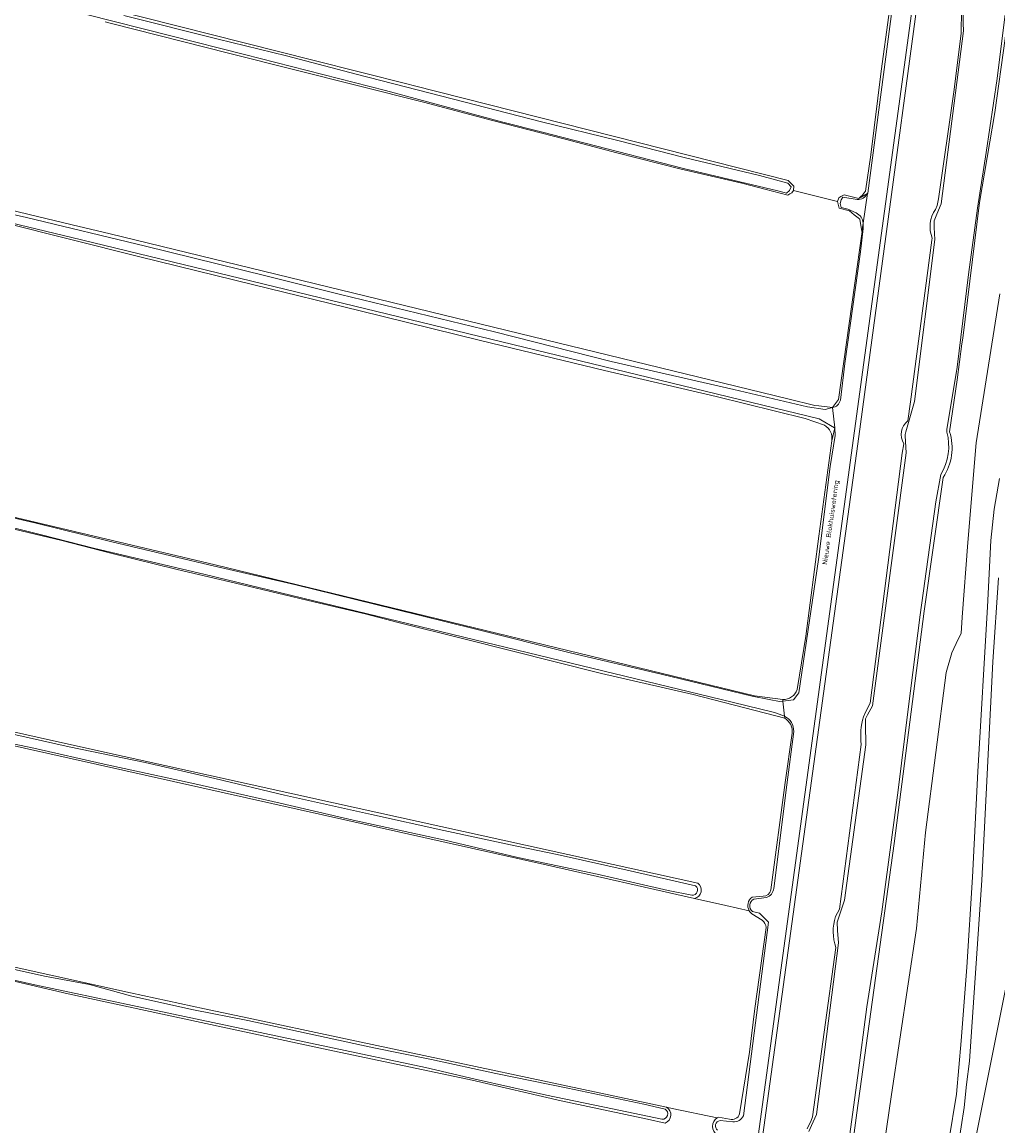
# Model space of a CAD drawing. Header units: metres. Extents: x 149984 to 156489, y 469398 to 478068.
# Tile 145 of 256: x 152904 to 153079, y 471701 to 471899. Entities that reach past the tile are written whole.
import ezdxf
from ezdxf.enums import TextEntityAlignment as Align

# ---------------------------------------------------------------- set-up
doc = ezdxf.new("R2010")
doc.units = ezdxf.units.M
doc.header["$LTSCALE"] = 0.75
for name, color, linetype, lineweight in [('B-WE-GR-BEPLANTING_CULTUUR_BOSPLANTSOEN-GV', 252, 'Continuous', 18), ('B-WE-GR-GRAS-GV', 252, 'Continuous', 13), ('B-WE-OG-TERREIN_BEGROEID-GV', 252, 'Continuous', 18), ('B-WE-OG-TERREIN_OEVER-GV', 252, 'Continuous', 18), ('B-WE-OG-TOPOGRAFIE-T18', 7, 'Continuous', 18), ('B-WE-OG-WATER_SLOOT-GV', 252, 'Continuous', 18), ('B-WE-OG-WEG-GV', 252, 'Continuous', 18), ('B-WE-VH-ONVERHARD-GV', 252, 'Continuous', 18)]:
    doc.layers.add(name, color=color, linetype=linetype, lineweight=lineweight)
doc.styles.add('NLCS-ISO-M500-T18', font='NLCS-ISO.ttf', dxfattribs={"height": 0.9})

msp = doc.modelspace()

# ---------------------------------------------------------------- linework, layer by layer
at = {"layer": 'B-WE-GR-BEPLANTING_CULTUUR_BOSPLANTSOEN-GV', "flags": 128}
for points in [[(153079.305, 471850.358), (153075.06, 471823.708), (153073.528, 471805.855), (153072.566, 471792.508), (153072.391, 471789.576), (153071.822, 471788.526), (153070.684, 471786.119), (153069.678, 471782.574), (153065.958, 471753.956), (153064.383, 471736.802), (153059.919, 471707.089), (153055.85, 471679.214), (153053.156, 471665.199), (153054.578, 471662.083), (153415.961, 471587.897)], [(153095.98, 471656.35), (153071.07, 471660.67), (153068.59, 471661.64), (153066.97, 471662.46), (153065.88, 471663.48), (153065.12, 471664.55), (153064.6, 471665.55), (153064.25, 471666.73), (153064.08, 471667.61), (153070.14, 471698.76), (153071.5, 471707.13), (153072.38, 471716.67), (153073.35, 471729.88), (153074.37, 471745.99), (153075.36, 471764.9), (153077.07, 471794.36), (153077.66, 471806.19), (153078.27, 471811.83), (153079.25, 471817.31)], [(153079.07, 471799.56), (153078.05, 471784.47), (153076.03, 471745.4), (153073.88, 471713.03), (153073.34, 471708.88), (153072.9, 471704.74), (153071.82, 471697.84), (153065.73, 471668.69), (153065.8, 471667.68), (153065.99, 471666.94), (153066.28, 471666.25), (153066.76, 471665.44), (153067.49, 471664.58), (153068.39, 471663.76), (153069.22, 471663.15), (153071.21, 471662.17), (153083.79, 471660.15)], [(153145.528, 471652.37), (153068.784, 471668.325), (153091.04, 471779.589)]]:
    msp.add_lwpolyline(points, dxfattribs=at)
at = {"layer": 'B-WE-GR-GRAS-GV', "flags": 128}
for points in [[(152552.411, 471994.642), (152660.04, 471967.942), (152669.826, 471965.515), (152674.146, 471964.443), (152703.436, 471957.177), (152834.094, 471923.163), (152895.582, 471907.594), (152956.368, 471892.202), (152973.402, 471887.889), (152974.295, 471887.662), (153041.394, 471870.617), (153042.059, 471869.994), (153042.423, 471869.653), (153042.357, 471868.826), (153050.229, 471866.875), (153050.46, 471867.57), (153050.81, 471867.756), (153051.407, 471868.073), (153054.028, 471867.407)], [(153070.86, 471944.689), (153069.382, 471938.498), (153054.069, 471824.854), (153019.409, 471572.692), (153010.799, 471508.503), (153009.608, 471500), (153006.43, 471477.305)], [(153067.767, 471865.47), (153068.073, 471866.168), (153068.303, 471867.377), (153071.043, 471886.528), (153072.39, 471896.945), (153072.426, 471901.248)], [(152827.681, 471883.267), (152913.294, 471862.72), (152920.08, 471861.091), (153041.373, 471831.564), (153046.154, 471830.4), (153046.917, 471830.305), (153049.329, 471830.003), (153049.361, 471830.047), (153050.388, 471831.458), (153053.267, 471851.88), (153054.621, 471861.488), (153054.611, 471861.545), (153054.224, 471863.737), (153053.959, 471863.945), (153053.236, 471864.513), (153052.372, 471865.192), (153050.52, 471865.667), (153050.448, 471865.933), (153050.328, 471866.379), (153050.229, 471866.875), (153042.357, 471868.826), (153042.06, 471868.463), (153041.695, 471868.233), (153041.356, 471868.018), (153033.092, 471870.139), (153022.031, 471872.747), (153010.722, 471875.615), (153001.519, 471878.038), (152988.518, 471881.372), (152976.131, 471884.662), (152941.235, 471893.46), (152920.311, 471898.735), (152919.213, 471899.012)], [(153055.229, 471868.756), (153056.189, 471875.26), (153058.074, 471890.22), (153059.398, 471900.213)], [(152531.078, 471897.478), (152531.033, 471897.488), (152529.756, 471897.781), (152529.494, 471895.889), (152521.556, 471858.053), (152522.203, 471857.907), (152666.681, 471825.377), (152684.49, 471821.331), (152692.195, 471819.581), (152776.747, 471800.374), (152815.103, 471791.724), (152870.333, 471779.268), (152910.495, 471770.211), (152922.592, 471767.539), (152960.032, 471759.268), (153025.215, 471744.869)], [(153047.884, 471826.84), (153044.421, 471828.055), (153028.496, 471831.98), (153008.523, 471836.632), (152986.327, 471842.013), (152964.793, 471847.322), (152945.803, 471851.988), (152925.163, 471857.061), (152900.956, 471863.133), (152883.832, 471867.097), (152854.253, 471874.309), (152836.484, 471878.641), (152823.554, 471882.035)], [(152605.999, 471880.299), (152789.809, 471837.199), (152938.896, 471801.87), (153031.433, 471779.349), (153035.395, 471778.385), (153040.433, 471777.77)], [(153040.8, 471774.415), (153024.393, 471778.669), (153008.015, 471782.426), (152983.589, 471788.526), (152971.635, 471791.548), (152965.7, 471793.082), (152956.54, 471795.25), (152943.557, 471798.337), (152932.078, 471801.05), (152920.227, 471803.94), (152911.466, 471806.196), (152792.376, 471834.492), (152777.721, 471837.73), (152753.836, 471843.224), (152739.612, 471846.612), (152724.113, 471850.309), (152703.326, 471855.055), (152680.883, 471860.332), (152664.381, 471864.252), (152648.451, 471868.074), (152629.32, 471872.499)], [(153062.791, 471827.638), (153063.3, 471831.02), (153067.12, 471859.99), (153067.188, 471860.338)], [(152806.616, 471791.418), (152778.467, 471797.861), (152775.977, 471798.425), (152757.558, 471802.272), (152755.597, 471802.626), (152751.402, 471803.867), (152739.878, 471806.599), (152677.396, 471820.747), (152590.48, 471839.929), (152521.951, 471856.178), (152521.292, 471856.334), (152513.486, 471813.471), (152516.08, 471812.934), (152657.429, 471783.677), (152668.797, 471781.324), (152798.576, 471753.014), (152923.724, 471725.232), (152936.95, 471722.413), (152944.578, 471720.787), (152961.359, 471717.211), (153019.659, 471704.785), (153020.658, 471704.572), (153028.688, 471702.861)], [(153043.016, 471779.523), (153044.567, 471789.075), (153046.893, 471806.993), (153049.195, 471824.049)], [(153054.896, 471774.65), (153055.288, 471775.623), (153056.07, 471777.1), (153061.82, 471821.87), (153062.101, 471823.538)], [(153034.438, 471739.943), (153030.227, 471740.896), (153024.643, 471742.161), (152998.337, 471748.119), (152886.55, 471773.122), (152869.917, 471776.596), (152852.726, 471780.577), (152842.957, 471782.935), (152829.183, 471785.732), (152819.098, 471788.289), (152806.616, 471791.418)], [(153038.293, 471743.686), (153040.895, 471762.927), (153042.131, 471771.71)], [(153049.888, 471738.896), (153050.58, 471740.26), (153054.49, 471769.72)], [(153034.935, 471742.403), (153036.956, 471742.537)], [(153024.643, 471742.161), (153030.227, 471740.896), (153034.438, 471739.943)], [(153036.761, 471738.262), (153034.915, 471739.374)], [(153032.712, 471703.589), (153034.479, 471714.659), (153035.419, 471722.431), (153037.466, 471736.96)], [(153044.781, 471700.92), (153045.537, 471702.403), (153045.787, 471703.046), (153049.948, 471733.374)], [(153019.391, 471701.96), (153016.245, 471702.674), (153000.8, 471705.924), (152984.872, 471709.63), (152959.122, 471715.05), (152936.364, 471719.946), (152912.589, 471725.089), (152894.448, 471729.29)], [(153028.688, 471702.861), (153020.658, 471704.572), (153019.659, 471704.785)], [(153028.967, 471703.003), (153030.911, 471702.65)]]:
    msp.add_lwpolyline(points, dxfattribs=at)
at = {"layer": 'B-WE-GR-GRAS-GV'}
for points in [[(153054.028, 471867.407, 0.0791314), (153055.229, 471868.756)], [(153067.188, 471860.338, -0.2566993), (153067.767, 471865.47)], [(153062.101, 471823.538, -0.3737455), (153062.791, 471827.638)], [(153049.195, 471824.049, 0.3216545), (153047.884, 471826.84)], [(153040.433, 471777.77, 0.3297053), (153043.016, 471779.523)], [(153042.131, 471771.71, 0.2906247), (153040.8, 471774.415)], [(153054.49, 471769.72, -0.1112039), (153054.896, 471774.65)], [(153025.215, 471744.869, -0.66751), (153024.643, 471742.161)], [(153036.956, 471742.537, 0.3878048), (153038.293, 471743.686)], [(153034.438, 471739.943, -0.3679778), (153034.935, 471742.403)], [(153034.915, 471739.374, -0.0971017), (153034.438, 471739.943)], [(153049.948, 471733.374, -0.1658742), (153049.888, 471738.896)], [(153037.466, 471736.96, 0.1824671), (153036.761, 471738.262)], [(153019.659, 471704.785, -0.6203378), (153019.391, 471701.96)], [(153028.688, 471702.861, -0.0415132), (153028.967, 471703.003)], [(153030.911, 471702.65, 0.4027459), (153032.712, 471703.589)], [(153028.713, 471699.85, -0.5589656), (153028.688, 471702.861)]]:
    msp.add_lwpolyline(points, format="xyb", dxfattribs=at)
at = {"layer": 'B-WE-OG-TERREIN_BEGROEID-GV', "flags": 128}
msp.add_lwpolyline([(153145.528, 471652.37), (153145.816, 471654.066), (153144.557, 471654.329), (153151.715, 471695.964), (153152.33, 471695.833), (153157.344, 471719.456), (153157.985, 471722.596), (153160.453, 471722.033), (153168.808, 471761.892), (153167.53, 471762.16), (153166.258, 471762.461), (153165.011, 471762.694), (153165.407, 471764.682), (153091.04, 471779.589), (153068.784, 471668.325)], close=True, dxfattribs=at)
at = {"layer": 'B-WE-OG-TERREIN_OEVER-GV', "flags": 128}
for points in [[(153039.528, 471868.802), (153022.651, 471872.818), (152997.206, 471879.348), (152990.357, 471881.075), (152969.332, 471886.766), (152944.137, 471893.192), (152930.923, 471896.515), (152915.875, 471900.368), (152896.251, 471905.323), (152882.24, 471908.798), (152867.225, 471912.535), (152851.799, 471916.517), (152841.914, 471919.307), (152820.303, 471925.123), (152801.47, 471929.705), (152786.373, 471933.669), (152763.813, 471939.322), (152744.3, 471944.35), (152724.745, 471949.301), (152707.98, 471953.446), (152688.913, 471958.129), (152669.988, 471962.89), (152653.513, 471967.41), (152635.514, 471971.805)], [(153048.705, 471952.026), (153049.991, 471951.65), (153065.634, 471947.733), (153069.581, 471946.515), (153070.05, 471946.37), (153067.51, 471930.283), (153021.261, 471591.299), (153005.887, 471480.312), (153005.744, 471479.892), (153004.222, 471475.411), (153001.383, 471472.282), (152999.036, 471469.696), (153000.104, 471469.063), (153002.519, 471471.105)], [(153049.195, 471824.049), (153049.74, 471826.394), (153049.719, 471826.406), (153047.259, 471827.796), (153046.947, 471827.972), (152914.979, 471860.024), (152833.374, 471879.671), (152819.224, 471883.274), (152803.522, 471887.252), (152787.043, 471891.293), (152769.507, 471895.309), (152747.021, 471900.751), (152732.174, 471904.19), (152635.501, 471927.89), (152575.35, 471942.928), (152566.906, 471945.21), (152551.984, 471949.05), (152543.479, 471951.092)], [(153006.43, 471477.305), (153009.608, 471500), (153010.799, 471508.503), (153019.409, 471572.692), (153054.069, 471824.854), (153069.382, 471938.498), (153070.86, 471944.689)], [(153092.406, 471937.652), (153092.25, 471937.47), (153091.81, 471937.2), (153091.39, 471937.04), (153090.7, 471936.9), (153090.01, 471936.92), (153087.08, 471936.9), (153086.74, 471936.82), (153086.57, 471936.57), (153086.06, 471935.92), (153085.73, 471935.23), (153085.34, 471933.55), (153083.957, 471924.61), (153082.353, 471916.392), (153080.838, 471905.219), (153078.83, 471888.902), (153076.844, 471875.666), (153075.257, 471865.71), (153073.678, 471853.821), (153071.631, 471837.246), (153069.783, 471826.06), (153069.791, 471825.625)], [(153070.301, 471825.687), (153071.62, 471834.96), (153072.51, 471841.4), (153072.67, 471842.41), (153075.66, 471866.72), (153078.4, 471882.82), (153080.21, 471896.08), (153081.292, 471905.096), (153082.58, 471915.82), (153084.786, 471926.697), (153086.232, 471934.392)], [(152919.213, 471899.012), (152920.311, 471898.735), (152941.235, 471893.46), (152976.131, 471884.662), (152988.518, 471881.372), (153001.519, 471878.038), (153010.722, 471875.615), (153022.031, 471872.747), (153033.092, 471870.139), (153041.356, 471868.018), (153041.695, 471868.233), (153042.06, 471868.463), (153042.357, 471868.826), (153042.423, 471869.653), (153042.059, 471869.994), (153041.394, 471870.617), (152974.295, 471887.662), (152973.402, 471887.889), (152956.368, 471892.202), (152895.582, 471907.594)], [(152744.745, 471901.108), (152767.227, 471895.596), (152823.554, 471882.035), (152836.484, 471878.641), (152854.253, 471874.309), (152883.832, 471867.097), (152900.956, 471863.133), (152925.163, 471857.061), (152945.803, 471851.988), (152964.793, 471847.322), (152986.327, 471842.013), (153008.523, 471836.632), (153028.496, 471831.98), (153044.421, 471828.055), (153047.884, 471826.84)], [(153045.074, 471700.413), (153045.557, 471701.49), (153046.449, 471703.482), (153050.426, 471734.18), (153050.261, 471736.421), (153050.154, 471737.878), (153050.457, 471738.777), (153051.48, 471741.815), (153055.317, 471769.617), (153055.252, 471773.279), (153055.234, 471774.285), (153055.618, 471774.989), (153056.504, 471776.613), (153062.536, 471821.91), (153062.339, 471824.954), (153062.324, 471825.191), (153062.459, 471825.662), (153064.018, 471831.117), (153067.633, 471860.099), (153067.554, 471862.219), (153067.51, 471863.397), (153068.026, 471864.644), (153068.78, 471866.466), (153072.771, 471897.45), (153072.739, 471898.818), (153072.696, 471900.65)], [(153054.028, 471867.407), (153054.105, 471867.453), (153054.464, 471867.669), (153055.579, 471868.339), (153055.653, 471868.383), (153060.042, 471901.381), (153059.988, 471901.421), (153059.398, 471900.213), (153058.074, 471890.22), (153056.189, 471875.26), (153055.229, 471868.756)], [(153072.426, 471901.248), (153072.39, 471896.945), (153071.043, 471886.528), (153068.303, 471867.377), (153068.073, 471866.168), (153067.767, 471865.47)], [(152922.537, 471900.157), (152939.422, 471895.952), (152951.61, 471892.942), (152964.134, 471889.683), (152977.357, 471886.284), (152997.273, 471881.162), (153010.909, 471877.824), (153022.813, 471874.768), (153036.288, 471871.525), (153041.339, 471870.185), (153041.927, 471869.521), (153041.663, 471868.826), (153041.085, 471868.393), (153039.528, 471868.802)], [(152917.103, 471804.857), (152908.011, 471807.168), (152896.676, 471809.951), (152885.341, 471812.769), (152872.829, 471815.644), (152864.328, 471817.624), (152855.662, 471819.775), (152828.363, 471826.414), (152801.528, 471832.694), (152785.082, 471836.225), (152685.069, 471859.641), (152587.967, 471882.66), (152530.567, 471895.646)], [(152882.685, 471869.057), (152905.129, 471864.042), (152926.395, 471858.867), (152947.923, 471853.554), (152961.276, 471850.246), (152988.867, 471843.582), (153009.759, 471838.254), (153031.705, 471833.261), (153044.875, 471830.118), (153048, 471829.668), (153049.329, 471830.003), (153046.917, 471830.305), (153046.154, 471830.4), (153041.373, 471831.564), (152920.08, 471861.091), (152913.294, 471862.72), (152827.681, 471883.267)], [(152629.32, 471872.499), (152648.451, 471868.074), (152664.381, 471864.252), (152680.883, 471860.332), (152703.326, 471855.055), (152724.113, 471850.309), (152739.612, 471846.612), (152753.836, 471843.224), (152777.721, 471837.73), (152792.376, 471834.492), (152911.466, 471806.196), (152920.227, 471803.94), (152932.078, 471801.05), (152943.557, 471798.337), (152956.54, 471795.25), (152965.7, 471793.082), (152971.635, 471791.548), (152983.589, 471788.526), (153008.015, 471782.426), (153024.393, 471778.669), (153040.8, 471774.415), (153040.762, 471774.764)], [(153055.579, 471868.339), (153054.464, 471867.669), (153054.105, 471867.453), (153054.028, 471867.407), (153051.407, 471868.073), (153050.81, 471867.756), (153050.46, 471867.57), (153050.229, 471866.875), (153050.328, 471866.379), (153050.448, 471865.933), (153050.52, 471865.667), (153052.372, 471865.192), (153053.236, 471864.513), (153053.959, 471863.945), (153054.224, 471863.737), (153054.611, 471861.545), (153054.821, 471863.019)], [(153053.587, 471864.83), (153052.066, 471865.508), (153050.904, 471865.813), (153050.692, 471866.544), (153050.89, 471867.173), (153051.185, 471867.687), (153053.739, 471867.217)], [(153050.743, 471831.314), (153051.53, 471837.889), (153054.351, 471857.872), (153054.85, 471862.029), (153054.821, 471863.019), (153054.611, 471861.545), (153054.621, 471861.488), (153053.267, 471851.88), (153050.388, 471831.458), (153049.361, 471830.047), (153049.329, 471830.003)], [(153067.188, 471860.338), (153067.12, 471859.99), (153063.3, 471831.02), (153062.791, 471827.638)], [(153025.215, 471744.869), (152960.032, 471759.268), (152922.592, 471767.539), (152910.495, 471770.211), (152870.333, 471779.268), (152815.103, 471791.724), (152776.747, 471800.374), (152692.195, 471819.581), (152684.49, 471821.331), (152666.681, 471825.377), (152522.203, 471857.907), (152521.556, 471858.053), (152521.292, 471856.334), (152521.951, 471856.178), (152590.48, 471839.929), (152677.396, 471820.747), (152739.878, 471806.599), (152751.402, 471803.867), (152755.597, 471802.626), (152757.558, 471802.272), (152775.977, 471798.425)], [(152880.213, 471815.44), (152906.596, 471809.361), (152920.362, 471805.999), (152937.75, 471801.884), (152953.28, 471798.264), (152971.013, 471793.915), (152985.522, 471790.367), (153002.408, 471786.096), (153018.697, 471782.317), (153034.954, 471778.363), (153038.028, 471777.744), (153039.866, 471777.374), (153040.468, 471777.456), (153040.433, 471777.77), (153035.395, 471778.385), (153031.433, 471779.349), (152938.896, 471801.87), (152789.809, 471837.199)], [(153043.305, 471778.924), (153046.837, 471802.799), (153048.939, 471819.446), (153049.794, 471824.995), (153049.74, 471826.394), (153049.195, 471824.049), (153046.893, 471806.993), (153044.567, 471789.075), (153043.016, 471779.523)], [(153062.101, 471823.538), (153061.82, 471821.87), (153056.07, 471777.1), (153055.288, 471775.623), (153054.896, 471774.65)], [(153068.699, 471818.047), (153067.857, 471813.16), (153065.032, 471792.886), (153062.868, 471776.012), (153061.065, 471761.556), (153058.166, 471739.764), (153055.483, 471722.745), (153053.89, 471710.485), (153050.037, 471682.469), (153048.159, 471667.369), (153046.683, 471656.891)], [(153047.29, 471655.02), (153047.23, 471655.32), (153047.434, 471656.849), (153053.7, 471703.79), (153060.35, 471752.01), (153065.73, 471793.56), (153069.134, 471817.49)], [(153019.659, 471704.785), (152961.359, 471717.211), (152944.578, 471720.787), (152936.95, 471722.413), (152923.724, 471725.232), (152798.576, 471753.014), (152668.797, 471781.324), (152657.429, 471783.677), (152516.08, 471812.934)], [(153018.81, 471702.645), (153009.965, 471704.509), (152998.184, 471706.959), (152985.379, 471709.795), (152976.494, 471711.874), (152906.585, 471726.714), (152886.226, 471731.273), (152862.264, 471736.122), (152836.7, 471741.838), (152819.958, 471745.937), (152805.854, 471749.081), (152783.237, 471754.035), (152765.374, 471757.785), (152722.035, 471767.475), (152664.47, 471779.828), (152658.629, 471781.081), (152627.711, 471787.716), (152544.338, 471804.909)], [(153040.479, 471774.887), (153038.986, 471775.414), (153031.36, 471777.262), (152937.085, 471800.109), (152917.103, 471804.857)], [(153024.197, 471742.715), (153019.946, 471743.555), (153007.239, 471746.472), (152993.051, 471749.493), (152979.732, 471752.645), (152963.564, 471756.15), (152950.518, 471759.184), (152935.253, 471762.667), (152918.999, 471766.182), (152906.431, 471769.068), (152894.137, 471771.62), (152881.149, 471774.689), (152868.196, 471777.323), (152824.687, 471787.282), (152816.942, 471789.208), (152806.915, 471791.533), (152792.239, 471794.921), (152778.28, 471798.152), (152767.361, 471800.376)], [(152775.977, 471798.425), (152778.467, 471797.861), (152806.616, 471791.418), (152819.098, 471788.289), (152829.183, 471785.732), (152842.957, 471782.935), (152852.726, 471780.577), (152869.917, 471776.596), (152886.55, 471773.122), (152998.337, 471748.119), (153024.643, 471742.161)], [(153040.433, 471777.77), (153040.468, 471777.456), (153042.334, 471777.71), (153043.153, 471778.734), (153043.305, 471778.924)], [(153040.762, 471774.764), (153040.8, 471774.415)], [(152896.013, 471773.034), (152912.763, 471769.261), (152926.34, 471766.46), (152938.809, 471763.598), (152951.257, 471760.64), (152966.874, 471757.157), (152979.796, 471754.306), (152991.722, 471751.767), (153000.073, 471750.028), (153013.154, 471747.07), (153024.854, 471744.42)], [(153042.131, 471771.71), (153040.895, 471762.927), (153038.293, 471743.686)], [(153038.829, 471743.945), (153041.188, 471762.502), (153042.396, 471772.021)], [(153054.49, 471769.72), (153050.58, 471740.26), (153049.888, 471738.896)], [(152775.896, 471755.432), (152826.22, 471744.181), (152838.535, 471741.09), (152853.806, 471737.514), (152862.566, 471735.826), (152875.552, 471733.301), (152894.448, 471729.29), (152912.589, 471725.089), (152936.364, 471719.946), (152959.122, 471715.05), (152984.872, 471709.63), (153000.8, 471705.924), (153016.245, 471702.674), (153019.391, 471701.96)], [(153036.956, 471742.537), (153034.935, 471742.403)], [(153035.25, 471742.038), (153037.531, 471742.298)], [(153033.394, 471703.272), (153037.892, 471737.932), (153037.79, 471738.034), (153036.304, 471739.52), (153035.002, 471739.815)], [(153034.915, 471739.374), (153036.761, 471738.262)], [(153037.466, 471736.96), (153035.419, 471722.431), (153034.479, 471714.659), (153032.712, 471703.589)], [(153049.948, 471733.374), (153045.787, 471703.046), (153045.537, 471702.403), (153044.781, 471700.92)], [(152894.938, 471731.239), (152908.324, 471728.234), (152916.41, 471726.73), (152923.953, 471724.682), (152935.009, 471722.24), (152944.75, 471720.33), (152958.764, 471717.271), (152967.243, 471715.426), (152977.608, 471713.324), (152989.121, 471710.828), (153001.997, 471708.173), (153015.598, 471705.341), (153019.383, 471704.434)], [(153030.911, 471702.65), (153028.967, 471703.003)], [(153029.22, 471702.398), (153031.528, 471702.187)]]:
    msp.add_lwpolyline(points, dxfattribs=at)
at = {"layer": 'B-WE-OG-TERREIN_OEVER-GV'}
for points in [[(153053.739, 471867.217, 0.3014401), (153055.579, 471868.339)], [(153055.229, 471868.756, -0.0791314), (153054.028, 471867.407)], [(153067.767, 471865.47, 0.2566993), (153067.188, 471860.338)], [(153054.821, 471863.019, 0.2586894), (153053.587, 471864.83)], [(153049.329, 471830.003, 0.3092913), (153050.743, 471831.314)], [(153062.791, 471827.638, 0.3737455), (153062.101, 471823.538)], [(153047.884, 471826.84, -0.3216545), (153049.195, 471824.049)], [(153069.791, 471825.625, -0.2119027), (153068.699, 471818.047)], [(153069.134, 471817.49, 0.2290164), (153070.301, 471825.687)], [(153043.016, 471779.523, -0.3297053), (153040.433, 471777.77)], [(153040.762, 471774.764, 0.0254628), (153040.479, 471774.887)], [(153042.396, 471772.021, 0.2947339), (153040.762, 471774.764)], [(153040.8, 471774.415, -0.2906247), (153042.131, 471771.71)], [(153054.896, 471774.65, 0.1112039), (153054.49, 471769.72)], [(153024.854, 471744.42, -0.7119845), (153024.197, 471742.715)], [(153024.643, 471742.161, 0.66751), (153025.215, 471744.869)], [(153038.293, 471743.686, -0.3878048), (153036.956, 471742.537)], [(153037.531, 471742.298, 0.2852272), (153038.829, 471743.945)], [(153034.935, 471742.403, 0.3679778), (153034.438, 471739.943)], [(153035.002, 471739.815, -0.5251555), (153035.25, 471742.038)], [(153034.438, 471739.943, 0.0971017), (153034.915, 471739.374)], [(153049.888, 471738.896, 0.1658742), (153049.948, 471733.374)], [(153036.761, 471738.262, -0.1824671), (153037.466, 471736.96)], [(153019.383, 471704.434, -0.8040149), (153018.81, 471702.645)], [(153019.391, 471701.96, 0.6203378), (153019.659, 471704.785)], [(153028.967, 471703.003, 0.0415132), (153028.688, 471702.861)], [(153032.712, 471703.589, -0.4027459), (153030.911, 471702.65)], [(153031.528, 471702.187, 0.3120737), (153033.394, 471703.272)], [(153028.688, 471702.861, 0.5589656), (153028.713, 471699.85)], [(153028.785, 471700.663, -0.682983), (153029.22, 471702.398)]]:
    msp.add_lwpolyline(points, format="xyb", dxfattribs=at)
at = {"layer": 'B-WE-OG-WATER_SLOOT-GV', "flags": 128}
for points in [[(152994.574, 471465.193), (152995.917, 471466.912), (152999.036, 471469.696), (153001.383, 471472.282), (153004.222, 471475.411), (153005.744, 471479.892), (153005.887, 471480.312), (153021.261, 471591.299), (153067.51, 471930.283), (153070.05, 471946.37), (153069.581, 471946.515), (153065.634, 471947.733), (153049.991, 471951.65), (153048.705, 471952.026)], [(153048.08, 471949.834), (153064.655, 471944.965), (153064.713, 471944.869), (153064.991, 471944.404), (153065.448, 471943.642), (153065.448, 471941.472), (153065.448, 471939.144), (153063.196, 471922.72), (153062.177, 471916.428), (153060.973, 471907.834), (153060.607, 471906.086), (153059.988, 471901.421), (153060.042, 471901.381), (153055.653, 471868.383), (153055.579, 471868.339), (153054.821, 471863.019), (153054.85, 471862.029), (153054.351, 471857.872), (153051.53, 471837.889), (153050.743, 471831.314)], [(153069.791, 471825.625), (153069.783, 471826.06), (153071.631, 471837.246), (153073.678, 471853.821), (153075.257, 471865.71), (153076.844, 471875.666), (153078.83, 471888.902), (153080.838, 471905.219), (153082.353, 471916.392), (153083.957, 471924.61), (153085.34, 471933.55), (153085.73, 471935.23), (153086.06, 471935.92), (153086.57, 471936.57), (153086.74, 471936.82), (153087.08, 471936.9), (153090.01, 471936.92), (153090.7, 471936.9), (153091.39, 471937.04), (153091.81, 471937.2), (153092.25, 471937.47), (153092.406, 471937.652), (153092.62, 471937.9), (153092.91, 471938.4)], [(153072.696, 471900.65), (153072.739, 471898.818), (153072.771, 471897.45), (153068.78, 471866.466), (153068.026, 471864.644), (153067.51, 471863.397), (153067.554, 471862.219), (153067.633, 471860.099), (153064.018, 471831.117), (153062.459, 471825.662), (153062.324, 471825.191), (153062.339, 471824.954), (153062.536, 471821.91), (153056.504, 471776.613), (153055.618, 471774.989), (153055.234, 471774.285), (153055.252, 471773.279), (153055.317, 471769.617), (153051.48, 471741.815), (153050.457, 471738.777), (153050.154, 471737.878), (153050.261, 471736.421), (153050.426, 471734.18), (153046.449, 471703.482), (153045.557, 471701.49), (153045.074, 471700.413)], [(152833.374, 471879.671), (152914.979, 471860.024), (153046.947, 471827.972), (153047.259, 471827.796), (153049.719, 471826.406), (153049.74, 471826.394), (153049.329, 471830.003), (153048, 471829.668), (153044.875, 471830.118), (153031.705, 471833.261), (153009.759, 471838.254), (152988.867, 471843.582), (152961.276, 471850.246), (152947.923, 471853.554), (152926.395, 471858.867), (152905.129, 471864.042), (152882.685, 471869.057), (152855.532, 471875.566), (152842.198, 471878.599), (152820.578, 471884.033), (152800.821, 471889.126), (152791.998, 471891.221), (152776.554, 471894.955), (152758.733, 471899.124)], [(152915.875, 471900.368), (152930.923, 471896.515), (152944.137, 471893.192), (152969.332, 471886.766), (152990.357, 471881.075), (152997.206, 471879.348), (153022.651, 471872.818), (153039.528, 471868.802), (153041.085, 471868.393), (153041.663, 471868.826), (153041.927, 471869.521), (153041.339, 471870.185)], [(153041.339, 471870.185), (153036.288, 471871.525), (153022.813, 471874.768), (153010.909, 471877.824), (152997.273, 471881.162), (152977.357, 471886.284), (152964.134, 471889.683), (152951.61, 471892.942), (152939.422, 471895.952), (152922.537, 471900.157)], [(153053.739, 471867.217), (153051.185, 471867.687), (153050.89, 471867.173), (153050.692, 471866.544), (153050.904, 471865.813)], [(153054.821, 471863.019), (153055.579, 471868.339)], [(153050.904, 471865.813), (153052.066, 471865.508), (153053.587, 471864.83)], [(153049.329, 471830.003), (153049.74, 471826.394), (153049.794, 471824.995), (153048.939, 471819.446), (153046.837, 471802.799), (153043.305, 471778.924), (153043.153, 471778.734), (153042.334, 471777.71), (153040.468, 471777.456), (153040.762, 471774.764)], [(152855.662, 471819.775), (152864.328, 471817.624), (152872.829, 471815.644), (152885.341, 471812.769), (152896.676, 471809.951), (152908.011, 471807.168), (152917.103, 471804.857), (152937.085, 471800.109), (153031.36, 471777.262), (153038.986, 471775.414), (153040.479, 471774.887)], [(153046.683, 471656.891), (153048.159, 471667.369), (153050.037, 471682.469), (153053.89, 471710.485), (153055.483, 471722.745), (153058.166, 471739.764), (153061.065, 471761.556), (153062.868, 471776.012), (153065.032, 471792.886), (153067.857, 471813.16), (153068.699, 471818.047)], [(153040.762, 471774.764), (153040.468, 471777.456), (153039.866, 471777.374), (153038.028, 471777.744), (153034.954, 471778.363), (153018.697, 471782.317), (153002.408, 471786.096), (152985.522, 471790.367), (152971.013, 471793.915), (152953.28, 471798.264), (152937.75, 471801.884), (152920.362, 471805.999), (152906.596, 471809.361), (152880.213, 471815.44)], [(152514.162, 471811.301), (152526.535, 471808.835), (152544.338, 471804.909), (152627.711, 471787.716), (152658.629, 471781.081), (152664.47, 471779.828), (152722.035, 471767.475), (152765.374, 471757.785), (152783.237, 471754.035), (152805.854, 471749.081), (152819.958, 471745.937), (152836.7, 471741.838), (152862.264, 471736.122), (152886.226, 471731.273), (152906.585, 471726.714), (152976.494, 471711.874), (152985.379, 471709.795), (152998.184, 471706.959), (153009.965, 471704.509), (153018.81, 471702.645)], [(152751.441, 471803.981), (152767.361, 471800.376), (152778.28, 471798.152), (152792.239, 471794.921), (152806.915, 471791.533), (152816.942, 471789.208), (152824.687, 471787.282), (152868.196, 471777.323), (152881.149, 471774.689), (152894.137, 471771.62), (152906.431, 471769.068), (152918.999, 471766.182), (152935.253, 471762.667), (152950.518, 471759.184), (152963.564, 471756.15), (152979.732, 471752.645), (152993.051, 471749.493), (153007.239, 471746.472), (153019.946, 471743.555), (153024.197, 471742.715)], [(153024.854, 471744.42), (153013.154, 471747.07), (153000.073, 471750.028), (152991.722, 471751.767), (152979.796, 471754.306), (152966.874, 471757.157), (152951.257, 471760.64), (152938.809, 471763.598), (152926.34, 471766.46), (152912.763, 471769.261), (152896.013, 471773.034)], [(153042.396, 471772.021), (153041.188, 471762.502), (153038.829, 471743.945)], [(153037.531, 471742.298), (153035.25, 471742.038)], [(153035.002, 471739.815), (153036.304, 471739.52), (153037.79, 471738.034), (153037.892, 471737.932), (153033.394, 471703.272)], [(153019.383, 471704.434), (153015.598, 471705.341), (153001.997, 471708.173), (152989.121, 471710.828), (152977.608, 471713.324), (152967.243, 471715.426), (152958.764, 471717.271), (152944.75, 471720.33), (152935.009, 471722.24), (152923.953, 471724.682), (152916.41, 471726.73), (152908.324, 471728.234), (152894.938, 471731.239)], [(153031.528, 471702.187), (153029.22, 471702.398)]]:
    msp.add_lwpolyline(points, dxfattribs=at)
at = {"layer": 'B-WE-OG-WATER_SLOOT-GV'}
for points in [[(153055.579, 471868.339, -0.3014401), (153053.739, 471867.217)], [(153053.587, 471864.83, -0.2586894), (153054.821, 471863.019)], [(153050.743, 471831.314, -0.3092913), (153049.329, 471830.003)], [(153068.699, 471818.047, 0.2119027), (153069.791, 471825.625)], [(153040.479, 471774.887, -0.0254628), (153040.762, 471774.764)], [(153040.762, 471774.764, -0.2947339), (153042.396, 471772.021)], [(153024.197, 471742.715, 0.7119845), (153024.854, 471744.42)], [(153038.829, 471743.945, -0.2852272), (153037.531, 471742.298)], [(153035.25, 471742.038, 0.5251555), (153035.002, 471739.815)], [(153018.81, 471702.645, 0.8040149), (153019.383, 471704.434)], [(153033.394, 471703.272, -0.3120737), (153031.528, 471702.187)], [(153029.22, 471702.398, 0.682983), (153028.785, 471700.663)]]:
    msp.add_lwpolyline(points, format="xyb", dxfattribs=at)
at = {"layer": 'B-WE-OG-WEG-GV', "flags": 128}
for points in [[(153080.21, 471896.08), (153078.4, 471882.82), (153075.66, 471866.72), (153072.67, 471842.41), (153072.51, 471841.4), (153071.62, 471834.96), (153070.301, 471825.687)], [(153415.961, 471587.897), (153054.578, 471662.083), (153053.156, 471665.199), (153055.85, 471679.214), (153059.919, 471707.089), (153064.383, 471736.802), (153065.958, 471753.956), (153069.678, 471782.574), (153070.684, 471786.119), (153071.822, 471788.526), (153072.391, 471789.576), (153072.566, 471792.508), (153073.528, 471805.855), (153075.06, 471823.708), (153079.305, 471850.358)], [(153069.134, 471817.49), (153065.73, 471793.56), (153060.35, 471752.01), (153053.7, 471703.79), (153047.434, 471656.849)]]:
    msp.add_lwpolyline(points, dxfattribs=at)
at = {"layer": 'B-WE-OG-WEG-GV'}
msp.add_lwpolyline([(153070.301, 471825.687, -0.2290164), (153069.134, 471817.49)], format="xyb", dxfattribs=at)
at = {"layer": 'B-WE-VH-ONVERHARD-GV', "flags": 128}
for points in [[(153079.25, 471817.31), (153078.27, 471811.83), (153077.66, 471806.19), (153077.07, 471794.36), (153075.36, 471764.9), (153074.37, 471745.99), (153073.35, 471729.88), (153072.38, 471716.67), (153071.5, 471707.13), (153070.14, 471698.76), (153064.08, 471667.61), (153064.25, 471666.73), (153064.6, 471665.55), (153065.12, 471664.55), (153065.88, 471663.48), (153066.97, 471662.46), (153068.59, 471661.64), (153071.07, 471660.67), (153095.98, 471656.35)], [(153083.79, 471660.15), (153071.21, 471662.17), (153069.22, 471663.15), (153068.39, 471663.76), (153067.49, 471664.58), (153066.76, 471665.44), (153066.28, 471666.25), (153065.99, 471666.94), (153065.8, 471667.68), (153065.73, 471668.69), (153071.82, 471697.84), (153072.9, 471704.74), (153073.34, 471708.88), (153073.88, 471713.03), (153076.03, 471745.4), (153078.05, 471784.47), (153079.07, 471799.56)]]:
    msp.add_lwpolyline(points, dxfattribs=at)

# ---------------------------------------------------------------- texts
at = {"layer": 'B-WE-OG-TOPOGRAFIE-T18', "style": 'NLCS-ISO-M500-T18'}
msp.add_text('Nieuwe Blokhuiswetering', height=0.9, rotation=82, dxfattribs=at).set_placement((153049.1, 471809.438), align=Align.MIDDLE)

doc.saveas('drawing.dxf')
